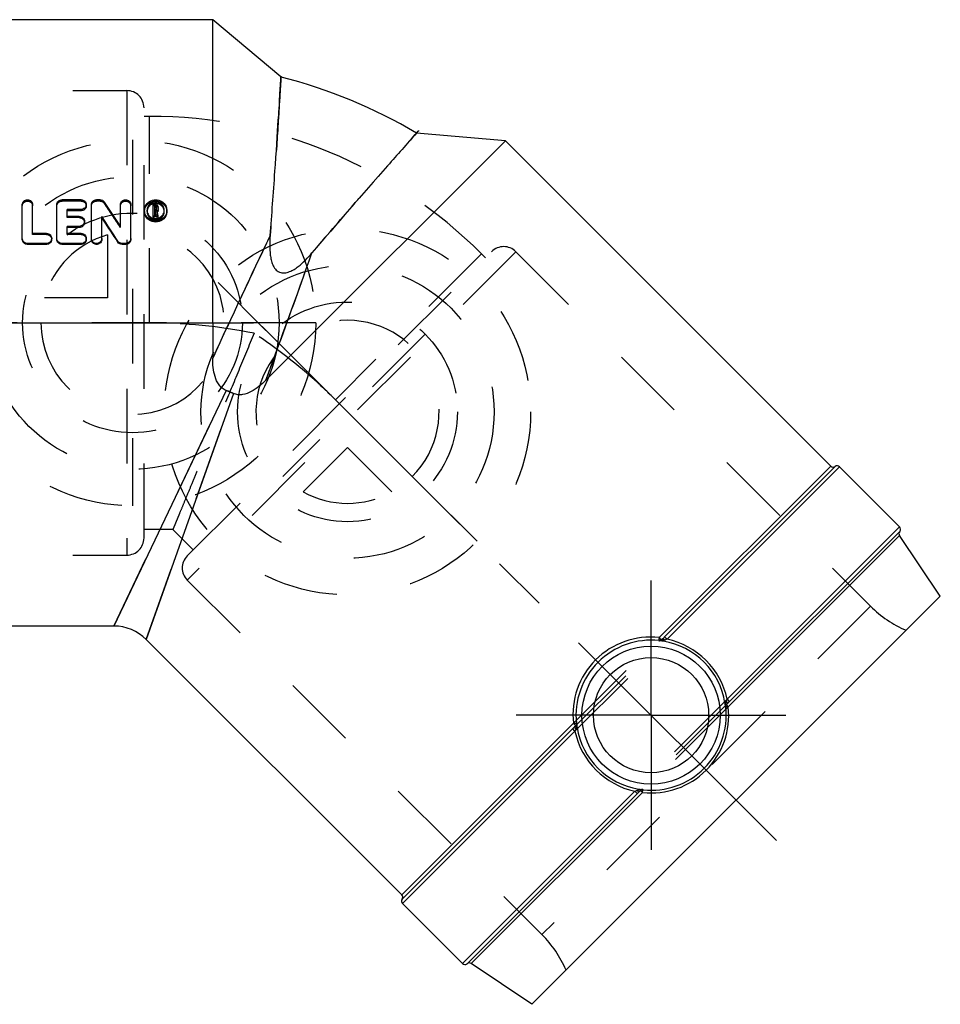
# Model space of a CAD drawing. Header units: millimetres. Extents: x 436 to 559, y 457 to 543.
# Tile 2 of 2: x 479 to 559, y 457 to 543. Entities that reach past the tile are written whole.
import ezdxf

# ---------------------------------------------------------------- set-up
doc = ezdxf.new("R2010")
doc.units = ezdxf.units.MM
doc.header["$LTSCALE"] = 65.185185
doc.linetypes.add('CENTER', pattern=[0.6, 0.375, -0.075, 0.075, -0.075])
doc.linetypes.add('HIDDEN', pattern=[0.2, 0.1, -0.1])
for name, color, linetype in [('ACHSEN_S', 7, 'CONTINUOUS'), ('FLAECHEN', 7, 'CONTINUOUS'), ('KOERPER', 7, 'CONTINUOUS'), ('KONST.EL_MIT_GEO', 7, 'CONTINUOUS'), ('KURVEN', 7, 'CONTINUOUS'), ('L1', 7, 'CONTINUOUS')]:
    doc.layers.add(name, color=color, linetype=linetype)

msp = doc.modelspace()

# ---------------------------------------------------------------- linework, layer by layer
at = {"layer": 'ACHSEN_S', "color": 2, "linetype": 'CENTER'}
msp.add_line((545.003, 471.013), (499.661, 516.355), dxfattribs=at)
at = {"layer": 'FLAECHEN', "color": 8, "linetype": 'HIDDEN'}
for p, q in [((490.242, 534.318), (489.748, 534.318)), ((490.242, 516.268), (490.242, 534.318)), ((492.272, 498.218), (489.748, 498.218))]:
    msp.add_line(p, q, dxfattribs=at)
msp.add_arc((490.188, 469.369), 46.898, 78.70686, 89.93403, dxfattribs=at)
msp.add_open_spline([(499.372, 515.36), (498.918, 514.273), (498.04, 512.135), (496.748, 509.025), (495.725, 506.553), (494.961, 504.71), (494.443, 503.46), (493.97, 502.316), (493.545, 501.292), (493.175, 500.399), (492.904, 499.744), (492.718, 499.294), (492.602, 499.016), (492.504, 498.779), (492.423, 498.583), (492.366, 498.447), (492.331, 498.359), (492.309, 498.309), (492.295, 498.272), (492.28, 498.242), (492.28, 498.23), (492.27, 498.218), (492.272, 498.218)], degree=3, knots=[0, 0, 0, 0, 0.19042, 0.373787, 0.544396, 0.623054, 0.696263, 0.763254, 0.823259, 0.875544, 0.919412, 0.937995, 0.954247, 0.968108, 0.979529, 0.988457, 0.991975, 0.994858, 0.997105, 0.998712, 0.999678, 1, 1, 1, 1], dxfattribs=at)
at = {"layer": 'KOERPER', "color": 7, "linetype": 'Continuous'}
for p, q in [((495.748, 542.768), (455.548, 542.768)), ((495.748, 516.268), (495.748, 542.768)), ((501.712, 537.764), (495.748, 542.768)), ((521.315, 532.178), (513.56, 532.856)), ((502.577, 513.439), (521.315, 532.178)), ((549.741, 503.752), (521.315, 532.178)), ((550.513, 503.687), (555.753, 498.447)), ((487.15, 489.768), (455.548, 489.768)), ((512.264, 466.275), (489.918, 488.621)), ((512.329, 465.503), (517.569, 460.264))]:
    msp.add_line(p, q, dxfattribs=at)
at = {"layer": 'KOERPER', "color": 8, "linetype": 'HIDDEN'}
for p, q in [((519.234, 522.309), (506.47, 509.546)), ((519.583, 521.96), (519.234, 522.309)), ((494.056, 496.433), (492.272, 498.218))]:
    msp.add_line(p, q, dxfattribs=at)
at = {"layer": 'KOERPER', "color": 2, "linetype": 'CENTER'}
for q in [(534.043, 493.745), (522.271, 481.973), (545.815, 481.973), (534.043, 470.201)]:
    msp.add_line((534.043, 481.973), q, dxfattribs=at)
at = {"layer": 'KOERPER', "color": 7, "linetype": 'Continuous'}
msp.add_arc((490.242, 493.318), 45.9, 59.49185, 75.50813, dxfattribs=at)
at = {"layer": 'KOERPER', "color": 8, "linetype": 'HIDDEN'}
msp.add_arc((490.242, 493.318), 41, 45, 90, dxfattribs=at)
at = {"layer": 'KONST.EL_MIT_GEO', "color": 8, "linetype": 'HIDDEN'}
for p, q in [((444.424, 536.568), (488.248, 536.568)), ((488.248, 536.568), (488.248, 495.968)), ((489.748, 497.468), (489.748, 535.067)), ((490.242, 534.318), (489.748, 534.318)), ((482.587, 526.912), (482.587, 527.032)), ((484.248, 526.912), (482.587, 526.912)), ((484.248, 526.912), (484.248, 527.032)), ((485.606, 526.912), (485.606, 527.032)), ((485.908, 526.912), (485.606, 526.912)), ((485.908, 526.912), (485.908, 527.032)), ((486.292, 526.714), (486.292, 526.832)), ((484.701, 526.491), (484.701, 526.607)), ((489.784, 525.997), (489.784, 526.107)), ((490.012, 525.997), (490.012, 526.107)), ((490.766, 526.49), (490.539, 526.49)), ((490.69, 526.057), (490.69, 526.168)), ((490.766, 526.057), (490.69, 526.057)), ((490.737, 525.916), (490.737, 526.025)), ((490.766, 526.49), (490.766, 526.606)), ((490.766, 526.057), (490.766, 526.168)), ((490.841, 526.127), (490.841, 526.238)), ((490.884, 525.947), (490.884, 526.056)), ((490.989, 525.501), (490.884, 525.947)), ((490.992, 526.127), (490.992, 526.238)), ((491.521, 525.997), (491.521, 526.107)), ((491.748, 525.997), (491.748, 526.107)), ((483.04, 525.466), (483.04, 525.57)), ((484.097, 525.466), (483.04, 525.466)), ((484.097, 525.466), (484.097, 525.57)), ((484.55, 525.038), (484.55, 525.138)), ((490.835, 525.501), (490.824, 525.547)), ((487.691, 524.611), (487.691, 524.705)), ((479.116, 523.563), (479.116, 523.646)), ((480.021, 523.997), (480.021, 524.085)), ((481.229, 523.997), (480.021, 523.997)), ((481.229, 523.997), (481.229, 524.085)), ((481.682, 523.563), (481.682, 523.645)), ((482.135, 523.563), (482.135, 523.646)), ((483.04, 523.997), (483.04, 524.085)), ((484.248, 523.997), (483.04, 523.997)), ((484.248, 523.997), (484.248, 524.085)), ((484.701, 523.563), (484.701, 523.645)), ((485.153, 523.563), (485.153, 523.646)), ((486.059, 523.563), (486.059, 523.646)), ((488.596, 523.563), (488.596, 523.646)), ((493.526, 495.904), (520.113, 522.49)), ((522.234, 522.49), (493.526, 493.782)), ((522.234, 522.49), (553.223, 491.502)), ((519.583, 521.96), (519.234, 522.309)), ((487.115, 489.768), (496.926, 510.355)), ((489.943, 488.596), (497.563, 510.091)), ((490.242, 498.218), (489.748, 498.218)), ((444.424, 495.968), (488.248, 495.968)), ((493.526, 493.782), (524.514, 462.793)), ((553.223, 491.502), (524.514, 462.793)), ((527.222, 480.815), (535.201, 488.794)), ((527.259, 481.27), (534.744, 488.756)), ((527.394, 480.569), (535.448, 488.622)), ((540.69, 483.385), (532.631, 475.326)), ((540.861, 483.133), (532.884, 475.156)), ((540.789, 482.719), (533.299, 475.229))]:
    msp.add_line(p, q, dxfattribs=at)
at = {"layer": 'KONST.EL_MIT_GEO', "color": 7, "linetype": 'Continuous'}
for p, q in [((484.248, 527.032), (482.587, 527.032)), ((485.908, 527.032), (485.606, 527.032)), ((479.116, 523.646), (479.116, 526.607)), ((480.021, 524.085), (480.021, 526.607)), ((482.135, 523.646), (482.135, 526.607)), ((483.04, 525.57), (483.04, 526.179)), ((484.248, 526.179), (483.04, 526.179)), ((484.248, 526.069), (483.04, 526.069)), ((484.248, 526.069), (484.248, 526.179)), ((485.153, 523.646), (485.153, 526.607)), ((487.691, 524.705), (487.691, 526.607)), ((488.596, 523.646), (488.596, 526.607)), ((490.539, 525.501), (490.539, 526.606)), ((490.766, 526.606), (490.539, 526.606)), ((490.69, 526.168), (490.69, 526.464)), ((490.766, 526.464), (490.69, 526.464)), ((490.766, 526.35), (490.69, 526.35)), ((490.766, 526.168), (490.69, 526.168)), ((490.69, 525.501), (490.69, 526.025)), ((490.737, 526.025), (490.69, 526.025)), ((490.737, 525.916), (490.69, 525.916)), ((490.748, 525.978), (490.737, 526.025)), ((490.748, 525.87), (490.737, 525.916)), ((490.802, 525.746), (490.748, 525.978)), ((490.78, 525.732), (490.748, 525.87)), ((490.766, 526.35), (490.766, 526.464)), ((490.841, 526.238), (490.841, 526.393)), ((490.896, 526.006), (490.884, 526.056)), ((490.907, 525.956), (490.896, 526.006)), ((490.931, 525.856), (490.907, 525.956)), ((490.954, 525.756), (490.931, 525.856)), ((490.992, 526.238), (490.992, 526.393)), ((484.097, 525.57), (483.04, 525.57)), ((486.059, 523.646), (486.059, 525.569)), ((486.214, 525.231), (486.059, 525.465)), ((490.69, 525.606), (490.539, 525.606)), ((490.69, 525.501), (490.539, 525.501)), ((490.791, 525.686), (490.78, 525.732)), ((490.802, 525.64), (490.791, 525.686)), ((490.813, 525.699), (490.802, 525.746)), ((490.824, 525.547), (490.802, 525.64)), ((490.824, 525.652), (490.813, 525.699)), ((490.835, 525.606), (490.824, 525.652)), ((490.835, 525.501), (490.835, 525.606)), ((490.989, 525.606), (490.835, 525.606)), ((490.989, 525.501), (490.835, 525.501)), ((490.978, 525.656), (490.954, 525.756)), ((490.989, 525.606), (490.978, 525.656)), ((490.989, 525.501), (490.989, 525.606)), ((483.04, 524.085), (483.04, 524.704)), ((484.097, 524.704), (483.04, 524.704)), ((484.097, 524.609), (483.04, 524.609)), ((484.097, 524.609), (484.097, 524.704)), ((481.229, 524.085), (480.021, 524.085)), ((484.248, 524.085), (483.04, 524.085)), ((487.458, 523.332), (487.458, 523.412)), ((479.569, 523.127), (479.569, 523.204)), ((481.229, 523.204), (479.569, 523.204)), ((481.229, 523.127), (479.569, 523.127)), ((481.229, 523.127), (481.229, 523.204)), ((482.587, 523.127), (482.587, 523.204)), ((484.248, 523.204), (482.587, 523.204)), ((484.248, 523.127), (482.587, 523.127)), ((484.248, 523.127), (484.248, 523.204)), ((487.842, 523.127), (487.842, 523.204)), ((488.144, 523.204), (487.842, 523.204)), ((488.144, 523.127), (487.842, 523.127)), ((488.144, 523.127), (488.144, 523.204)), ((495.748, 516.268), (495.748, 513.176)), ((502.577, 513.439), (500.391, 511.253)), ((496.926, 510.355), (487.115, 489.768)), ((497.563, 510.091), (489.943, 488.596)), ((549.741, 503.752), (534.744, 488.756)), ((550.127, 503.72), (535.201, 488.794)), ((550.513, 503.687), (535.448, 488.622)), ((540.69, 483.385), (555.753, 498.447)), ((540.789, 482.719), (555.748, 497.678)), ((540.861, 483.133), (555.769, 498.041)), ((559.313, 492.393), (555.748, 497.678)), ((523.623, 456.704), (559.312, 492.393)), ((534.737, 488.482), (534.753, 488.499)), ((540.606, 483.202), (540.613, 483.217)), ((540.656, 482.929), (540.657, 482.93)), ((540.657, 482.93), (540.672, 482.945)), ((540.793, 483.065), (540.826, 483.098)), ((540.57, 482.685), (540.552, 482.667)), ((527.259, 481.27), (512.264, 466.275)), ((527.518, 481.263), (527.534, 481.279)), ((527.222, 480.815), (512.297, 465.889)), ((527.394, 480.569), (512.329, 465.503)), ((517.569, 460.264), (532.631, 475.326)), ((517.976, 460.248), (532.884, 475.156)), ((518.338, 460.268), (533.299, 475.229)), ((532.8, 475.403), (532.815, 475.41)), ((532.884, 475.156), (533.071, 475.345)), ((533.071, 475.345), (533.086, 475.359)), ((533.087, 475.36), (533.086, 475.359)), ((533.349, 475.464), (533.331, 475.446)), ((533.331, 475.446), (533.347, 475.444)), ((523.623, 456.704), (518.338, 460.268))]:
    msp.add_line(p, q, dxfattribs=at)
for radius in [6.034, 5.034]:
    msp.add_circle((534.043, 481.973), radius, dxfattribs=at)
at = {"layer": 'KONST.EL_MIT_GEO', "color": 8, "linetype": 'HIDDEN'}
for centre, radius, start, end in [((488.248, 535.068), 1.5, 0, 90), ((292.766, 396.511), 233.249, 33.31206, 33.93251), ((490.675, 525.997), 0.664, 175.22024, 180.01799), ((490.774, 526.14), 0.223, 299.78598, 312.75835), ((490.857, 525.997), 0.664, 359.98202, 4.74729), ((481.266, 523.563), 0.416, 354.42907, 359.99289), ((484.285, 523.563), 0.416, 354.42907, 359.99289), ((485.641, 523.563), 0.418, 350.53877, 0.02837), ((488.178, 523.563), 0.418, 351.89835, 0.03364), ((1169.603, 204.15), 741.333, 154.449557, 155.100792), ((521.174, 521.43), 1.5, 45, 135), ((-194.581, 769.214), 741.3, 339.899201, 340.550468), ((1343.025, 123.529), 932.579, 155.093889, 155.303164), ((473.214, 476.16), 47.126, 47.70437, 56.28414), ((-374.211, 834.833), 932.541, 339.696831, 339.906115), ((473.93, 477.003), 46.021, 45.00272, 47.65823), ((446.079, 386.702), 133.699, 67.35278, 67.64587), ((488.248, 497.468), 1.5, 270, 360), ((494.586, 494.842), 1.5, 135, 225), ((560.294, 498.573), 10, 225, 246.56519), ((517.443, 455.722), 10, 23.43481, 45)]:
    msp.add_arc(centre, radius, start, end, dxfattribs=at)
at = {"layer": 'KONST.EL_MIT_GEO', "color": 7, "linetype": 'Continuous'}
for centre, radius, start, end in [((289.694, 396.043), 236.128, 33.01669, 33.6344), ((490.774, 526.042), 0.776, 61.86077, 68.98753), ((484.312, 526.491), 0.389, 354.85994, 359.99356), ((490.67, 526.106), 0.885, 156.00373, 179.94902), ((490.658, 525.998), 0.873, 180.07472, 196.14566), ((490.766, 525.881), 0.82, 83.222, 96.85083), ((490.772, 526.249), 0.223, 300.06696, 313.02814), ((490.775, 526.384), 0.22, 42.58327, 51.98085), ((490.777, 526.245), 0.217, 313.00649, 325.87152), ((490.779, 526.135), 0.215, 312.73117, 325.63768), ((490.793, 526.127), 0.199, 345.89682, 359.95349), ((490.791, 526.393), 0.201, 359.98884, 11.30112), ((490.863, 526.106), 0.885, 0.05127, 24.02297), ((490.875, 525.998), 0.873, 343.87593, 359.92573), ((484.147, 525.039), 0.402, 354.90555, 359.99385), ((280.622, 390.827), 245.682, 32.66053, 33.26004), ((283.284, 390.97), 243.324, 32.95458, 33.48909), ((490.765, 526.174), 0.784, 247.55835, 263.02458), ((490.766, 526.187), 0.797, 263.05844, 270.05049), ((490.767, 526.181), 0.791, 270.03656, 284.25022), ((490.768, 526.17), 0.78, 284.31983, 298.53821), ((1198.557, 190.486), 773.348, 154.461534, 155.33826), ((-224.765, 780.045), 773.368, 339.661751, 340.538452), ((446.236, 387.074), 133.295, 67.35344, 67.64744), ((549.953, 503.964), 0.3, 225, 305.40534), ((550.301, 503.475), 0.3, 45, 125.40653), ((555.54, 498.235), 0.3, 319.52103, 45), ((555.997, 497.846), 0.3, 139.52216, 214), ((487.115, 485.768), 4, 45.00035, 90), ((534.076, 481.945), 6.589, 84.10417, 185.89561), ((533.999, 482.007), 6.79, 83.69622, 134.93638), ((534.075, 481.991), 6.525, 80.8826, 84.17344), ((534.898, 490.349), 1.874, 265.09095, 265.81179), ((534.747, 488.83), 0.348, 268.45536, 270.2558), ((534.746, 488.839), 0.357, 270.2988, 285.06411), ((534.786, 488.796), 0.299, 263.74318, 278.94909), ((534.846, 488.722), 0.204, 309.60108, 316.79119), ((534.082, 482.012), 6.503, 9.08354, 80.91583), ((533.985, 481.915), 6.864, 12.36475, 77.70002), ((534.015, 482.013), 6.797, 135.07531, 186.27578), ((534.052, 482.004), 6.534, 8.1076, 9.11585), ((534.066, 482.006), 6.52, 5.82573, 8.10814), ((541.435, 482.898), 0.885, 167.68822, 169.32578), ((540.912, 482.677), 0.359, 147.64301, 152.2683), ((540.899, 482.686), 0.344, 135.00962, 147.65655), ((540.868, 482.718), 0.299, 135.00451, 147.82108), ((526.74, 497.255), 19.971, 314.85749, 314.99795), ((534.049, 481.973), 6.56, 263.90841, 6.22821), ((534.06, 481.943), 6.774, 315.07958, 6.32425), ((534.46, 481.99), 6.37, 6.29991, 6.57031), ((527.178, 481.268), 0.356, 320.33534, 333.28324), ((534.025, 481.941), 6.525, 185.82658, 189.11678), ((534.196, 473.84), 9.863, 134.39593, 134.99213), ((534.101, 482.031), 6.864, 192.29997, 257.63526), ((527.294, 481.171), 0.204, 313.20884, 320.3989), ((527.221, 481.23), 0.299, 320.66596, 325.78246), ((534.004, 481.934), 6.502, 189.08055, 260.91884), ((534.077, 481.951), 6.767, 263.61886, 314.93152), ((534.012, 481.964), 6.534, 260.88352, 261.89227), ((533.299, 475.148), 0.3, 83.7665, 134.97698), ((533.333, 475.114), 0.348, 124.95847, 134.94977), ((534.011, 481.95), 6.52, 261.89174, 264.17422), ((533.193, 473.716), 1.755, 88.37757, 89.25759), ((533.34, 475.105), 0.359, 90.52267, 109.07452), ((533.191, 473.637), 1.834, 85.88209, 88.37057), ((534.028, 481.563), 6.376, 263.42758, 263.66635), ((533.188, 473.597), 1.874, 85.09066, 85.89022), ((533.339, 475.116), 0.348, 88.45522, 90.45173), ((512.541, 465.716), 0.3, 144.59354, 225), ((512.052, 466.063), 0.3, 324.59459, 45), ((517.781, 460.476), 0.3, 225, 310.47899), ((518.17, 460.019), 0.3, 56, 130.47782)]:
    msp.add_arc(centre, radius, start, end, dxfattribs=at)
for points, knots in [([(500.768, 523.89), (500.918, 525.768), (501.153, 528.887), (501.482, 533.963), (501.569, 535.265), (501.733, 538.085), (501.716, 537.761)], [0, 0, 0, 0, 0.406522, 0.725852, 0.92985, 1, 1, 1, 1]), ([(513.555, 532.857), (512.713, 531.905), (509.639, 528.437), (506.598, 524.939), (504.417, 522.378)], [0, 0, 0, 0, 0.274149, 1, 1, 1, 1]), ([(479.116, 526.607), (479.116, 526.717), (479.221, 526.948), (479.568, 527.075), (479.916, 526.949), (480.021, 526.717), (480.021, 526.607)], [0, 0, 0, 0, 0.245214, 0.499553, 0.754008, 1, 1, 1, 1]), ([(482.135, 526.607), (482.135, 526.717), (482.238, 526.948), (482.473, 527.032), (482.587, 527.032)], [0, 0, 0, 0, 0.490065, 1, 1, 1, 1]), ([(484.248, 527.032), (484.362, 527.032), (484.597, 526.948), (484.701, 526.716), (484.701, 526.607)], [0, 0, 0, 0, 0.510458, 1, 1, 1, 1]), ([(485.153, 526.607), (485.153, 526.717), (485.257, 526.948), (485.492, 527.032), (485.606, 527.032)], [0, 0, 0, 0, 0.490065, 1, 1, 1, 1]), ([(485.908, 527.032), (485.983, 527.032), (486.134, 526.997), (486.251, 526.894), (486.292, 526.832)], [0, 0, 0, 0, 0.502682, 1, 1, 1, 1]), ([(487.691, 526.607), (487.691, 526.717), (487.796, 526.948), (488.143, 527.075), (488.491, 526.949), (488.596, 526.717), (488.596, 526.607)], [0, 0, 0, 0, 0.245214, 0.499553, 0.754008, 1, 1, 1, 1]), ([(489.861, 526.466), (489.935, 526.634), (490.2, 526.93), (490.767, 527.084), (491.332, 526.93), (491.597, 526.634), (491.672, 526.466)], [0, 0, 0, 0, 0.247112, 0.500307, 0.753047, 1, 1, 1, 1]), ([(490.392, 526.726), (490.28, 526.665), (490.085, 526.487), (490.012, 526.231), (490.012, 526.107)], [0, 0, 0, 0, 0.505267, 1, 1, 1, 1]), ([(491.052, 526.766), (490.947, 526.807), (490.716, 526.842), (490.491, 526.779), (490.392, 526.726)], [0, 0, 0, 0, 0.500068, 1, 1, 1, 1]), ([(491.521, 526.107), (491.521, 526.231), (491.448, 526.488), (491.252, 526.666), (491.14, 526.726)], [0, 0, 0, 0, 0.493561, 1, 1, 1, 1]), ([(484.701, 526.607), (484.701, 526.497), (484.597, 526.265), (484.362, 526.179), (484.248, 526.179)], [0, 0, 0, 0, 0.489114, 1, 1, 1, 1]), ([(484.699, 526.456), (484.69, 526.353), (484.578, 526.143), (484.357, 526.069), (484.248, 526.069)], [0, 0, 0, 0, 0.487843, 1, 1, 1, 1]), ([(490.012, 526.107), (490.012, 525.99), (490.055, 525.828), (490.145, 525.699), (490.171, 525.667)], [0, 0, 0, 0, 0.74414, 1, 1, 1, 1]), ([(490.17, 526.429), (490.147, 526.402), (490.067, 526.29), (490.022, 526.154), (490.014, 526.053)], [0, 0, 0, 0, 0.256093, 1, 1, 1, 1]), ([(491.519, 526.052), (491.51, 526.154), (491.465, 526.29), (491.385, 526.402), (491.363, 526.429)], [0, 0, 0, 0, 0.744204, 1, 1, 1, 1]), ([(491.363, 525.668), (491.388, 525.699), (491.478, 525.829), (491.521, 525.99), (491.521, 526.107)], [0, 0, 0, 0, 0.25633, 1, 1, 1, 1]), ([(484.097, 525.57), (484.212, 525.57), (484.448, 525.483), (484.55, 525.249), (484.55, 525.138)], [0, 0, 0, 0, 0.508259, 1, 1, 1, 1]), ([(484.55, 525.138), (484.55, 525.027), (484.448, 524.792), (484.212, 524.704), (484.097, 524.704)], [0, 0, 0, 0, 0.49139, 1, 1, 1, 1]), ([(484.548, 525.003), (484.539, 524.898), (484.429, 524.687), (484.206, 524.609), (484.097, 524.609)], [0, 0, 0, 0, 0.489989, 1, 1, 1, 1]), ([(491.714, 525.756), (491.658, 525.562), (491.395, 525.201), (490.766, 525.008), (490.137, 525.201), (489.875, 525.562), (489.819, 525.755)], [0, 0, 0, 0, 0.246185, 0.500433, 0.754362, 1, 1, 1, 1]), ([(491.672, 525.748), (491.598, 525.579), (491.335, 525.279), (490.766, 525.119), (490.198, 525.279), (489.935, 525.579), (489.861, 525.748)], [0, 0, 0, 0, 0.247467, 0.500325, 0.752727, 1, 1, 1, 1]), ([(479.569, 523.204), (479.453, 523.204), (479.215, 523.296), (479.116, 523.533), (479.116, 523.646)], [0, 0, 0, 0, 0.504609, 1, 1, 1, 1]), ([(479.569, 523.127), (479.454, 523.127), (479.217, 523.216), (479.116, 523.451), (479.116, 523.563)], [0, 0, 0, 0, 0.506596, 1, 1, 1, 1]), ([(481.229, 524.085), (481.344, 524.085), (481.582, 523.994), (481.682, 523.758), (481.682, 523.645)], [0, 0, 0, 0, 0.505782, 1, 1, 1, 1]), ([(481.682, 523.645), (481.682, 523.533), (481.582, 523.296), (481.344, 523.204), (481.229, 523.204)], [0, 0, 0, 0, 0.49395, 1, 1, 1, 1]), ([(481.68, 523.522), (481.67, 523.417), (481.56, 523.206), (481.338, 523.127), (481.229, 523.127)], [0, 0, 0, 0, 0.492469, 1, 1, 1, 1]), ([(482.587, 523.204), (482.472, 523.204), (482.234, 523.296), (482.135, 523.533), (482.135, 523.646)], [0, 0, 0, 0, 0.504609, 1, 1, 1, 1]), ([(482.587, 523.127), (482.473, 523.127), (482.235, 523.216), (482.135, 523.451), (482.135, 523.563)], [0, 0, 0, 0, 0.506596, 1, 1, 1, 1]), ([(484.248, 524.085), (484.363, 524.085), (484.601, 523.994), (484.701, 523.758), (484.701, 523.645)], [0, 0, 0, 0, 0.505782, 1, 1, 1, 1]), ([(484.701, 523.645), (484.701, 523.533), (484.601, 523.296), (484.363, 523.204), (484.248, 523.204)], [0, 0, 0, 0, 0.49395, 1, 1, 1, 1]), ([(484.699, 523.522), (484.688, 523.417), (484.579, 523.206), (484.357, 523.127), (484.248, 523.127)], [0, 0, 0, 0, 0.492469, 1, 1, 1, 1]), ([(486.059, 523.646), (486.059, 523.532), (485.958, 523.296), (485.607, 523.158), (485.255, 523.295), (485.153, 523.532), (485.153, 523.646)], [0, 0, 0, 0, 0.24774, 0.499553, 0.751498, 1, 1, 1, 1]), ([(486.053, 523.494), (486.036, 523.389), (485.91, 523.184), (485.569, 523.087), (485.246, 523.233), (485.153, 523.456), (485.153, 523.563)], [0, 0, 0, 0, 0.246653, 0.500165, 0.752708, 1, 1, 1, 1]), ([(487.842, 523.204), (487.767, 523.204), (487.614, 523.242), (487.498, 523.349), (487.458, 523.412)], [0, 0, 0, 0, 0.499773, 1, 1, 1, 1]), ([(487.842, 523.127), (487.767, 523.127), (487.615, 523.163), (487.498, 523.269), (487.458, 523.332)], [0, 0, 0, 0, 0.500895, 1, 1, 1, 1]), ([(488.596, 523.646), (488.596, 523.533), (488.497, 523.296), (488.259, 523.204), (488.144, 523.204)], [0, 0, 0, 0, 0.49512, 1, 1, 1, 1]), ([(488.592, 523.504), (488.578, 523.402), (488.465, 523.201), (488.249, 523.127), (488.144, 523.127)], [0, 0, 0, 0, 0.492537, 1, 1, 1, 1]), ([(500.768, 523.89), (500.746, 523.611), (500.718, 523.046), (500.751, 522.334), (500.85, 521.765), (500.982, 521.345), (501.201, 520.951), (501.568, 520.66), (502.033, 520.607), (502.466, 520.73), (502.857, 520.935), (503.329, 521.267), (503.855, 521.747), (504.235, 522.165), (504.417, 522.379)], [0, 0, 0, 0, 0.121263, 0.244758, 0.307438, 0.370816, 0.435049, 0.500001, 0.564955, 0.629189, 0.692565, 0.755244, 0.878738, 1, 1, 1, 1]), ([(496.926, 510.355), (496.801, 510.406), (496.565, 510.547), (496.197, 510.946), (495.919, 511.572), (495.773, 512.367), (495.748, 512.906), (495.748, 513.176)], [0, 0, 0, 0, 0.125789, 0.250915, 0.499531, 0.749197, 1, 1, 1, 1]), ([(500.391, 511.253), (500.2, 511.062), (499.801, 510.698), (499.136, 510.24), (498.497, 509.993), (497.954, 509.972), (497.688, 510.039), (497.563, 510.091)], [0, 0, 0, 0, 0.250803, 0.500469, 0.749085, 0.874211, 1, 1, 1, 1]), ([(534.743, 488.754), (534.74, 488.722), (534.737, 488.663), (534.735, 488.583), (534.74, 488.534), (534.745, 488.502), (534.753, 488.499)], [0, 0, 0, 0, 0.376953, 0.690398, 0.903751, 1, 1, 1, 1]), ([(534.743, 488.754), (534.788, 488.709), (534.853, 488.65), (534.937, 488.596), (534.972, 488.58), (534.986, 488.58)], [0, 0, 0, 0, 0.634578, 0.862673, 1, 1, 1, 1]), ([(534.976, 488.565), (534.965, 488.556), (534.923, 488.525), (534.875, 488.504), (534.84, 488.494)], [0, 0, 0, 0, 0.278047, 1, 1, 1, 1]), ([(535.227, 488.52), (535.187, 488.552), (535.107, 488.599), (535.005, 488.589), (534.976, 488.565)], [0, 0, 0, 0, 0.575754, 1, 1, 1, 1]), ([(534.986, 488.58), (534.987, 488.58), (534.99, 488.581), (534.993, 488.582), (534.994, 488.582)], [0, 0, 0, 0, 0.534968, 1, 1, 1, 1]), ([(535.264, 488.534), (535.24, 488.551), (535.163, 488.599), (535.044, 488.622), (534.994, 488.582)], [0, 0, 0, 0, 0.316089, 1, 1, 1, 1]), ([(535.448, 488.622), (535.402, 488.668), (535.335, 488.728), (535.251, 488.781), (535.215, 488.796), (535.201, 488.794)], [0, 0, 0, 0, 0.638576, 0.865568, 1, 1, 1, 1]), ([(535.448, 488.622), (535.401, 488.6), (535.34, 488.57), (535.279, 488.541), (535.264, 488.534)], [0, 0, 0, 0, 0.759812, 1, 1, 1, 1]), ([(540.552, 482.667), (540.552, 482.682), (540.554, 482.743), (540.572, 482.803), (540.594, 482.844)], [0, 0, 0, 0, 0.236801, 1, 1, 1, 1]), ([(540.606, 483.202), (540.623, 483.179), (540.671, 483.107), (540.701, 483), (540.669, 482.947)], [0, 0, 0, 0, 0.3129, 1, 1, 1, 1]), ([(540.613, 483.217), (540.633, 483.192), (540.684, 483.118), (540.717, 482.99), (540.672, 482.945)], [0, 0, 0, 0, 0.330788, 1, 1, 1, 1]), ([(540.786, 482.716), (540.75, 482.755), (540.703, 482.811), (540.661, 482.881), (540.651, 482.91), (540.652, 482.921)], [0, 0, 0, 0, 0.648709, 0.869596, 1, 1, 1, 1]), ([(540.652, 482.921), (540.653, 482.922), (540.653, 482.926), (540.655, 482.928), (540.656, 482.929)], [0, 0, 0, 0, 0.528383, 1, 1, 1, 1]), ([(540.69, 483.385), (540.739, 483.337), (540.801, 483.267), (540.853, 483.182), (540.866, 483.144), (540.861, 483.133)], [0, 0, 0, 0, 0.658776, 0.880851, 1, 1, 1, 1]), ([(540.786, 482.716), (540.758, 482.713), (540.707, 482.706), (540.64, 482.699), (540.598, 482.688), (540.575, 482.689), (540.57, 482.685)], [0, 0, 0, 0, 0.390897, 0.707299, 0.916819, 1, 1, 1, 1]), ([(527.262, 481.273), (527.294, 481.276), (527.353, 481.28), (527.433, 481.281), (527.482, 481.276), (527.515, 481.271), (527.518, 481.263)], [0, 0, 0, 0, 0.376811, 0.690134, 0.903471, 1, 1, 1, 1]), ([(527.262, 481.273), (527.307, 481.228), (527.366, 481.163), (527.42, 481.079), (527.436, 481.044), (527.436, 481.031)], [0, 0, 0, 0, 0.634579, 0.862673, 1, 1, 1, 1]), ([(527.534, 481.279), (527.534, 481.265), (527.532, 481.206), (527.516, 481.148), (527.495, 481.108)], [0, 0, 0, 0, 0.237516, 1, 1, 1, 1]), ([(527.394, 480.569), (527.348, 480.614), (527.288, 480.681), (527.236, 480.765), (527.221, 480.801), (527.222, 480.815)], [0, 0, 0, 0, 0.638576, 0.865568, 1, 1, 1, 1]), ([(527.482, 480.752), (527.465, 480.777), (527.417, 480.854), (527.394, 480.972), (527.434, 481.022)], [0, 0, 0, 0, 0.316088, 1, 1, 1, 1]), ([(527.482, 480.752), (527.475, 480.738), (527.446, 480.676), (527.416, 480.615), (527.394, 480.569)], [0, 0, 0, 0, 0.240177, 1, 1, 1, 1]), ([(527.496, 480.789), (527.465, 480.83), (527.417, 480.909), (527.428, 481.011), (527.452, 481.041)], [0, 0, 0, 0, 0.575754, 1, 1, 1, 1]), ([(527.436, 481.031), (527.436, 481.029), (527.436, 481.026), (527.435, 481.023), (527.434, 481.022)], [0, 0, 0, 0, 0.534968, 1, 1, 1, 1]), ([(532.631, 475.326), (532.679, 475.278), (532.749, 475.215), (532.834, 475.164), (532.872, 475.15), (532.884, 475.156)], [0, 0, 0, 0, 0.658778, 0.880853, 1, 1, 1, 1]), ([(532.8, 475.403), (532.824, 475.384), (532.898, 475.332), (533.026, 475.299), (533.071, 475.345)], [0, 0, 0, 0, 0.330786, 1, 1, 1, 1]), ([(532.815, 475.41), (532.837, 475.393), (532.909, 475.345), (533.017, 475.315), (533.07, 475.347)], [0, 0, 0, 0, 0.312971, 1, 1, 1, 1]), ([(533.095, 475.364), (533.094, 475.364), (533.091, 475.363), (533.088, 475.361), (533.087, 475.36)], [0, 0, 0, 0, 0.528383, 1, 1, 1, 1]), ([(533.3, 475.23), (533.261, 475.266), (533.205, 475.314), (533.135, 475.355), (533.106, 475.365), (533.095, 475.364)], [0, 0, 0, 0, 0.648709, 0.869596, 1, 1, 1, 1]), ([(533.3, 475.23), (533.303, 475.258), (533.31, 475.309), (533.317, 475.376), (533.328, 475.418), (533.327, 475.442), (533.331, 475.446)], [0, 0, 0, 0, 0.390864, 0.70724, 0.916757, 1, 1, 1, 1])]:
    msp.add_open_spline(points, degree=3, knots=knots, dxfattribs=at)
at = {"layer": 'KONST.EL_MIT_GEO', "color": 8, "linetype": 'HIDDEN'}
for points, knots in [([(501.716, 537.761), (501.698, 537.436), (501.619, 536.168), (501.452, 533.423), (501.166, 529.123), (500.918, 525.768), (500.768, 523.89)], [0, 0, 0, 0, 0.07015, 0.274147, 0.593477, 1, 1, 1, 1]), ([(504.417, 522.379), (505.639, 523.813), (507.321, 525.765), (509.697, 528.484), (511.015, 529.99), (514.397, 533.808), (513.555, 532.857)], [0, 0, 0, 0, 0.40653, 0.579036, 0.725857, 1, 1, 1, 1]), ([(479.116, 526.491), (479.116, 526.6), (479.222, 526.83), (479.568, 526.953), (479.914, 526.831), (480.021, 526.6), (480.021, 526.491)], [0, 0, 0, 0, 0.244221, 0.499551, 0.755001, 1, 1, 1, 1]), ([(482.135, 526.491), (482.135, 526.6), (482.24, 526.83), (482.473, 526.912), (482.587, 526.912)], [0, 0, 0, 0, 0.488079, 1, 1, 1, 1]), ([(484.248, 526.912), (484.362, 526.912), (484.596, 526.83), (484.701, 526.6), (484.701, 526.491)], [0, 0, 0, 0, 0.512445, 1, 1, 1, 1]), ([(485.153, 526.491), (485.153, 526.6), (485.258, 526.83), (485.492, 526.912), (485.606, 526.912)], [0, 0, 0, 0, 0.488079, 1, 1, 1, 1]), ([(485.908, 526.912), (485.983, 526.912), (486.133, 526.877), (486.251, 526.775), (486.292, 526.714)], [0, 0, 0, 0, 0.503761, 1, 1, 1, 1]), ([(487.691, 526.491), (487.691, 526.6), (487.797, 526.83), (488.143, 526.953), (488.489, 526.831), (488.596, 526.6), (488.596, 526.491)], [0, 0, 0, 0, 0.244221, 0.499551, 0.755001, 1, 1, 1, 1]), ([(489.784, 525.997), (489.784, 526.117), (489.837, 526.363), (490.133, 526.769), (490.768, 527.008), (491.403, 526.766), (491.696, 526.36), (491.748, 526.116), (491.748, 525.997)], [0, 0, 0, 0, 0.122511, 0.247824, 0.500677, 0.753431, 0.878305, 1, 1, 1, 1]), ([(490.012, 525.997), (490.012, 525.905), (490.052, 525.717), (490.276, 525.403), (490.764, 525.211), (491.255, 525.401), (491.48, 525.715), (491.521, 525.905), (491.521, 525.997)], [0, 0, 0, 0, 0.121673, 0.246778, 0.499114, 0.751941, 0.877781, 1, 1, 1, 1]), ([(490.766, 526.49), (490.823, 526.49), (490.94, 526.449), (490.992, 526.335), (490.992, 526.28)], [0, 0, 0, 0, 0.510067, 1, 1, 1, 1]), ([(490.766, 526.057), (490.785, 526.057), (490.824, 526.071), (490.841, 526.109), (490.841, 526.127)], [0, 0, 0, 0, 0.512606, 1, 1, 1, 1]), ([(484.097, 525.466), (484.212, 525.466), (484.447, 525.381), (484.55, 525.149), (484.55, 525.038)], [0, 0, 0, 0, 0.510248, 1, 1, 1, 1]), ([(481.229, 523.997), (481.344, 523.997), (481.581, 523.909), (481.682, 523.674), (481.682, 523.563)], [0, 0, 0, 0, 0.507773, 1, 1, 1, 1]), ([(484.248, 523.997), (484.363, 523.997), (484.6, 523.909), (484.701, 523.674), (484.701, 523.563)], [0, 0, 0, 0, 0.507773, 1, 1, 1, 1])]:
    msp.add_open_spline(points, degree=3, knots=knots, dxfattribs=at)
at = {"layer": 'KONST.EL_MIT_GEO', "color": 7, "linetype": 'Continuous'}
for points in [[(489.861, 525.748), (489.811, 525.86), (489.784, 525.985), (489.784, 526.107)], [(490.391, 526.608), (490.307, 526.563), (490.23, 526.502), (490.17, 526.429)], [(490.669, 526.695), (490.572, 526.683), (490.477, 526.654), (490.391, 526.608)], [(490.766, 526.606), (490.793, 526.606), (490.82, 526.602), (490.845, 526.593)], [(490.831, 526.429), (490.818, 526.45), (490.791, 526.464), (490.766, 526.464)], [(490.831, 526.315), (490.818, 526.336), (490.791, 526.35), (490.766, 526.35)], [(490.766, 526.168), (490.783, 526.168), (490.801, 526.174), (490.814, 526.184)], [(490.814, 526.184), (490.824, 526.192), (490.832, 526.202), (490.836, 526.213)], [(490.841, 526.393), (490.841, 526.406), (490.837, 526.419), (490.831, 526.429)], [(490.836, 526.213), (490.839, 526.221), (490.841, 526.23), (490.841, 526.238)], [(490.845, 526.593), (490.868, 526.585), (490.891, 526.572), (490.91, 526.557)], [(491.141, 526.609), (491.055, 526.654), (490.959, 526.684), (490.863, 526.695)], [(490.937, 526.533), (490.962, 526.505), (490.981, 526.469), (490.988, 526.433)], [(490.992, 526.238), (490.992, 526.198), (490.979, 526.156), (490.956, 526.123)], [(490.986, 526.078), (490.98, 526.055), (490.97, 526.033), (490.956, 526.013)], [(491.363, 526.429), (491.302, 526.502), (491.225, 526.564), (491.141, 526.609)], [(491.748, 526.107), (491.748, 525.985), (491.722, 525.86), (491.672, 525.748)], [(490.171, 525.667), (490.248, 525.573), (490.353, 525.496), (490.466, 525.449)], [(491.141, 525.485), (491.225, 525.531), (491.302, 525.594), (491.363, 525.668)], [(535.12, 488.493), (535.002, 488.473), (534.88, 488.472), (534.761, 488.48)], [(534.976, 488.565), (534.935, 488.532), (534.884, 488.509), (534.833, 488.5)], [(535.201, 488.794), (535.131, 488.724), (535.063, 488.653), (534.994, 488.582)], [(535.227, 488.52), (535.192, 488.508), (535.156, 488.5), (535.12, 488.493)], [(535.264, 488.534), (535.252, 488.529), (535.24, 488.524), (535.227, 488.52)], [(540.552, 482.667), (540.541, 482.799), (540.541, 482.933), (540.566, 483.062)], [(540.57, 482.685), (540.563, 482.75), (540.579, 482.821), (540.614, 482.877)], [(540.571, 483.087), (540.579, 483.126), (540.59, 483.165), (540.606, 483.202)], [(540.613, 483.217), (540.638, 483.273), (540.664, 483.329), (540.69, 483.385)], [(540.669, 482.947), (540.665, 482.94), (540.66, 482.933), (540.654, 482.927)], [(540.672, 482.945), (540.712, 482.985), (540.752, 483.025), (540.793, 483.065)], [(527.518, 481.263), (527.525, 481.194), (527.506, 481.119), (527.467, 481.062)], [(527.534, 481.279), (527.545, 481.152), (527.545, 481.023), (527.523, 480.898)], [(527.434, 481.022), (527.388, 480.977), (527.341, 480.932), (527.295, 480.887)], [(527.496, 480.789), (527.492, 480.776), (527.488, 480.764), (527.482, 480.752)], [(527.523, 480.898), (527.517, 480.861), (527.508, 480.824), (527.496, 480.789)], [(532.631, 475.326), (532.687, 475.352), (532.743, 475.379), (532.8, 475.403)], [(532.815, 475.41), (532.858, 475.429), (532.905, 475.441), (532.952, 475.45)], [(532.952, 475.45), (533.039, 475.467), (533.128, 475.472), (533.216, 475.471)], [(533.07, 475.347), (533.076, 475.351), (533.082, 475.355), (533.087, 475.36)], [(533.134, 475.399), (533.161, 475.418), (533.191, 475.434), (533.222, 475.444)]]:
    msp.add_open_spline(points, degree=3, dxfattribs=at)
at = {"layer": 'KONST.EL_MIT_GEO', "color": 8, "linetype": 'HIDDEN'}
msp.add_open_spline([(490.841, 526.28), (490.841, 526.292), (490.837, 526.305), (490.831, 526.315)], degree=3, dxfattribs=at)
at = {"layer": 'KURVEN', "color": 8, "linetype": 'HIDDEN'}
for p, q in [((488.748, 532.268), (488.748, 500.268)), ((486.548, 523.959), (486.548, 518.468)), ((518.84, 497.176), (496.213, 519.803)), ((486.548, 518.468), (481.057, 518.468)), ((504.748, 516.268), (472.748, 516.268)), ((514.315, 515.278), (501.87, 502.833)), ((503.643, 501.495), (507.527, 505.378)), ((507.527, 505.378), (511.41, 501.495))]:
    msp.add_line(p, q, dxfattribs=at)
for centre, radius in [((488.748, 516.268), 16), ((488.748, 516.268), 12.8), ((488.748, 516.268), 9.6), ((507.527, 508.49), 16), ((507.527, 508.49), 12.8), ((507.527, 508.49), 9.6)]:
    msp.add_circle(centre, radius, dxfattribs=at)
for centre, start, end in [((488.748, 516.268), 180, 90), ((488.748, 516.268), 105.96201, 164.03799), ((507.527, 508.49), 315, 225), ((507.527, 508.49), 240.96201, 299.03799)]:
    msp.add_arc(centre, 8, start, end, dxfattribs=at)
at = {"layer": 'L1', "color": 2, "linetype": 'CENTER'}
msp.add_line((435.748, 516.268), (500.004, 516.268), dxfattribs=at)

doc.saveas('drawing.dxf')
